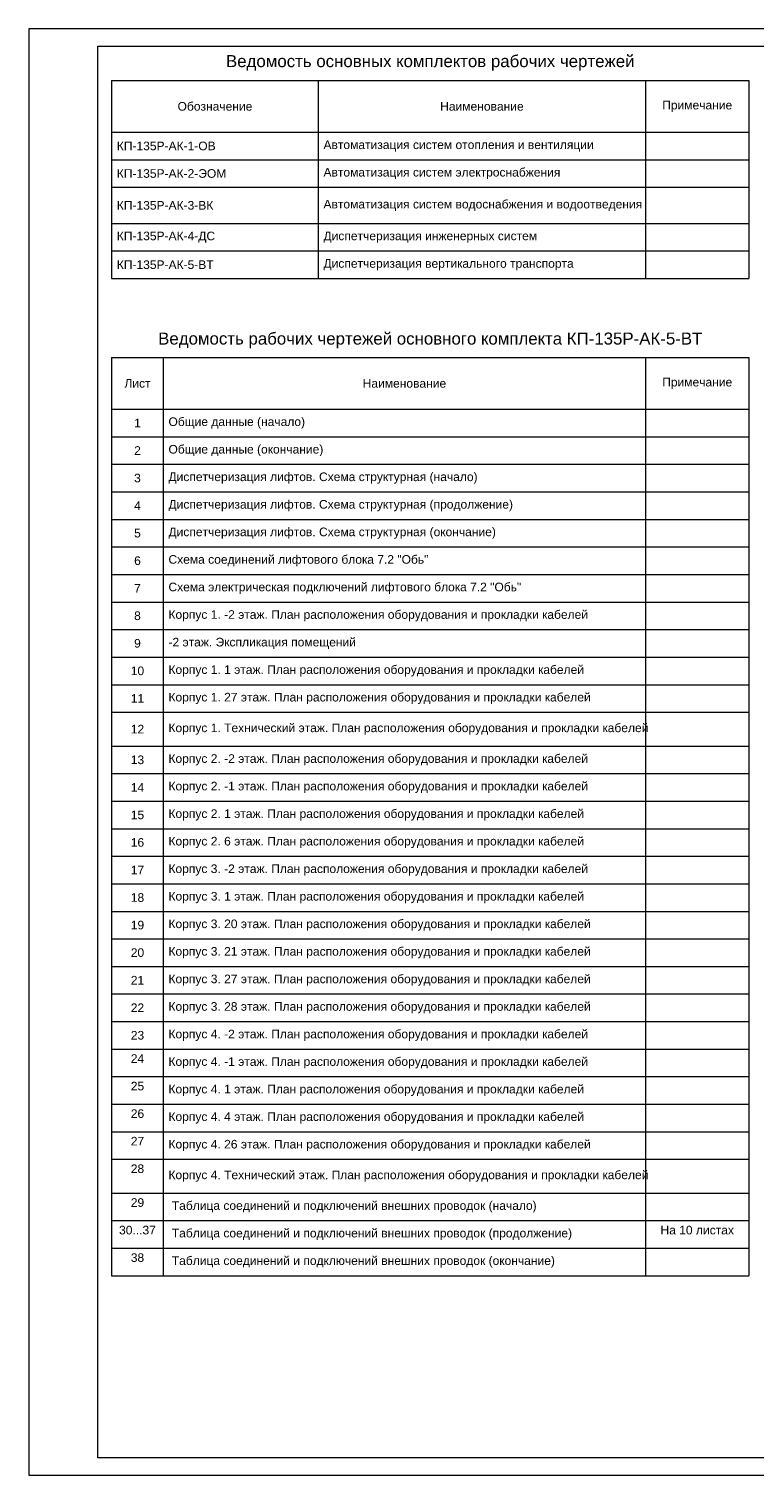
# Model space of a CAD drawing. Header units: millimetres. Extents: x 0 to 1188, y 0 to 490.
# Tile 1 of 5: x 0 to 211, y 0 to 420. Entities that reach past the tile are written whole.
import ezdxf

# ---------------------------------------------------------------- set-up
doc = ezdxf.new("R2010")
doc.units = ezdxf.units.MM
doc.layers.get('0').update_dxf_attribs({"lineweight": 15})
doc.styles.add('CP.Text', font='arial.ttf')
doc.styles.get("Standard").update_dxf_attribs({"font": 'arial.ttf'})

# ---------------------------------------------------------------- blocks, each defined once
blk = doc.blocks.new('*T2')
at = {"linetype": 'ByBlock', "lineweight": -2, "transparency": 16777216}
for p, q in [((0, 0), (185, 0)), ((0, 0), (0, -57.49)), ((60, 0), (60, -57.49)), ((155, 0), (155, -57.49)), ((185, 0), (185, -57.49)), ((0, -15), (185, -15)), ((0, -23), (185, -23)), ((0, -31), (185, -31)), ((0, -41.49), (185, -41.49)), ((0, -49.49), (185, -49.49)), ((0, -57.49), (185, -57.49))]:
    blk.add_line(p, q, dxfattribs=at)
at = {"color": 0, "transparency": 16777216, "char_height": 2.5, "style": 'CP.Text'}
for s, insert, width, attachment_point in [('{\\fArial|b0|i0|c0;Обозначение', (30, -7.5), 57, 5), ('{\\fArial|b0|i0|c0;Наименование', (107.5, -7.5), 92, 5), ('{\\fArial|b0|i0|c0;Примечание', (170, -7.5), 27, 5), ('{\\fArial|b0|i0|c0;КП-135Р-АК-1-ОВ', (1.5, -19), 57, 4), ('{\\fArial|b0|i0|c0;Автоматизация систем отопления и вентиляции', (61.5, -19), 92, 4), ('{\\fArial|b0|i0|c0;', (156.5, -21.5), 27, 7), ('{\\fArial|b0|i0|c0;КП-135Р-АК-2-ЭОМ', (1.5, -27), 57, 4), ('{\\fArial|b0|i0|c0;Автоматизация систем электроснабжения', (61.5, -27), 92, 4), ('{\\fArial|b0|i0|c0;Автоматизация систем водоснабжения и водоотведения', (61.5, -36.25), 92, 4), ('{\\fArial|b0|i0|c0;', (156.5, -29.5), 27, 7), ('{\\fArial|b0|i0|c0;КП-135Р-АК-3-ВК', (1.5, -36.25), 57, 4), ('{\\fArial|b0|i0|c0;', (156.5, -39.99), 27, 7), ('{\\fArial|b0|i0|c0;КП-135Р-АК-4-ДС', (1.5, -45.49), 57, 4), ('{\\fArial|b0|i0|c0;Диспетчеризация инженерных систем', (61.5, -45.49), 92, 4), ('{\\fArial|b0|i0|c0;', (156.5, -47.99), 27, 7), ('{\\fArial|b0|i0|c0;КП-135Р-АК-5-ВТ', (1.5, -53.49), 57, 4), ('{\\fArial|b0|i0|c0;Диспетчеризация вертикального транспорта', (61.5, -53.49), 92, 4), ('{\\fArial|b0|i0|c0;', (156.5, -55.99), 27, 7)]:
    blk.add_mtext(s, dxfattribs=dict(at, insert=insert, width=width, attachment_point=attachment_point))
blk = doc.blocks.new('*T3')
at = {"linetype": 'ByBlock', "lineweight": -2, "transparency": 16777216}
for p, q in [((0, 0), (185, 0)), ((0, 0), (0, -87)), ((15, 0), (15, -87)), ((155, 0), (155, -87)), ((185, 0), (185, -87)), ((0, -15), (185, -15)), ((0, -23), (185, -23)), ((0, -31), (185, -31)), ((0, -39), (185, -39)), ((0, -47), (185, -47)), ((0, -55), (185, -55)), ((0, -63), (185, -63)), ((0, -71), (185, -71)), ((0, -79), (185, -79)), ((0, -87), (185, -87))]:
    blk.add_line(p, q, dxfattribs=at)
at = {"color": 0, "linetype": 'ByBlock', "lineweight": -2, "transparency": 16777216}
for p, q in [((0, -87), (0, -266.65)), ((15, -87), (15, -266.65)), ((155, -87), (155, -266.65)), ((185, -87), (185, -266.65)), ((0, -95), (185, -95)), ((0, -103), (185, -103)), ((0, -112.83), (185, -112.83)), ((0, -120.83), (185, -120.83)), ((0, -128.83), (185, -128.83)), ((0, -136.83), (185, -136.83)), ((0, -144.83), (185, -144.83)), ((0, -152.83), (185, -152.83)), ((0, -160.83), (185, -160.83)), ((0, -168.83), (185, -168.83)), ((0, -176.83), (185, -176.83)), ((0, -184.83), (185, -184.83)), ((0, -192.83), (185, -192.83)), ((0, -200.83), (185, -200.83)), ((0, -208.83), (185, -208.83)), ((0, -216.83), (185, -216.83)), ((0, -224.83), (185, -224.83)), ((0, -232.83), (185, -232.83)), ((0, -242.65), (185, -242.65)), ((0, -250.65), (185, -250.65)), ((0, -258.65), (185, -258.65)), ((0, -266.65), (185, -266.65))]:
    blk.add_line(p, q, dxfattribs=at)
at = {"color": 0, "transparency": 16777216, "char_height": 2.5, "style": 'CP.Text'}
for s, insert, width, attachment_point in [('{\\fArial|b0|i0|c0;Лист', (7.5, -7.5), 12, 5), ('{\\fArial|b0|i0|c0;Наименование', (85, -7.5), 137, 5), ('{\\fArial|b0|i0|c0;Примечание', (170, -7.5), 27, 5), ('{\\fArial|b0|i0|c0;1', (7.5, -19), 12, 5), ('{\\fArial|b0|i0|c0;Общие данные (начало)', (16.5, -19), 137, 4), ('{\\fArial|b0|i0|c0;', (170, -19), 27, 5), ('{\\fArial|b0|i0|c0;2', (7.5, -27), 12, 5), ('{\\fArial|b0|i0|c0;Общие данные (окончание)', (16.5, -27), 137, 4), ('{\\fArial|b0|i0|c0;', (170, -27), 27, 5), ('{\\fArial|b0|i0|c0;Диспетчеризация лифтов. Схема структурная (начало)', (16.5, -35), 137, 4), ('{\\fArial|b0|i0|c0;3', (7.5, -35), 12, 5), ('{\\fArial|b0|i0|c0;', (170, -35), 27, 5), ('{\\fArial|b0|i0|c0;4', (7.5, -43), 12, 5), ('{\\fArial|b0|i0|c0;Диспетчеризация лифтов. Схема структурная (продолжение)', (16.5, -43), 137, 4), ('{\\fArial|b0|i0|c0;', (170, -43), 27, 5), ('{\\fArial|b0|i0|c0;5', (7.5, -51), 12, 5), ('{\\fArial|b0|i0|c0;Диспетчеризация лифтов. Схема структурная (окончание)', (16.5, -51), 137, 4), ('{\\fArial|b0|i0|c0;', (170, -51), 27, 5), ('{\\fArial|b0|i0|c0;6', (7.5, -59), 12, 5), ('{\\fArial|b0|i0|c0;Схема соединений лифтового блока 7.2 "Обь"', (16.5, -59), 137, 4), ('{\\fArial|b0|i0|c0;', (170, -59), 27, 5), ('{\\fArial|b0|i0|c0;7', (7.5, -67), 12, 5), ('{\\fArial|b0|i0|c0;Схема электрическая подключений лифтового блока 7.2 "Обь"', (16.5, -67), 137, 4), ('{\\fArial|b0|i0|c0;', (170, -67), 27, 5), ('{\\fArial|b0|i0|c0;8', (7.5, -75), 12, 5), ('{\\fArial|b0|i0|c0;Корпус 1. -2 этаж. План расположения оборудования и прокладки кабелей', (16.5, -75), 137, 4), ('{\\fArial|b0|i0|c0;', (170, -75), 27, 5), ('{\\fArial|b0|i0|c0;9', (7.5, -83), 12, 5), ('{\\fArial|b0|i0|c0;-2 этаж. Экспликация помещений', (16.5, -83), 137, 4), ('{\\fArial|b0|i0|c0;', (170, -83), 27, 5), ('{\\fArial|b0|i0|c0;10', (7.5, -91), 12, 5), ('{\\fArial|b0|i0|c0;Корпус 1. 1 этаж. План расположения оборудования и прокладки кабелей', (16.5, -91), 137, 4), ('{\\fArial|b0|i0|c0;', (170, -91), 27, 5), ('{\\fArial|b0|i0|c0;11', (7.5, -99), 12, 5), ('{\\fArial|b0|i0|c0;Корпус 1. 27 этаж. План расположения оборудования и прокладки кабелей', (16.5, -99), 137, 4), ('{\\fArial|b0|i0|c0;', (170, -99), 27, 5), ('{\\fArial|b0|i0|c0;Корпус 1. Технический этаж. План расположения оборудования и прокладки кабелей', (16.5, -107.91), 137, 4), ('{\\fArial|b0|i0|c0;12', (7.5, -107.91), 12, 5), ('{\\fArial|b0|i0|c0;', (170, -107.91), 27, 5), ('{\\fArial|b0|i0|c0;13', (7.5, -116.83), 12, 5), ('{\\fArial|b0|i0|c0;Корпус 2. -2 этаж. План расположения оборудования и прокладки кабелей', (16.5, -116.83), 137, 4), ('{\\fArial|b0|i0|c0;', (170, -116.83), 27, 5), ('{\\fArial|b0|i0|c0;14', (7.5, -124.83), 12, 5), ('{\\fArial|b0|i0|c0;Корпус 2. -1 этаж. План расположения оборудования и прокладки кабелей', (16.5, -124.83), 137, 4), ('{\\fArial|b0|i0|c0;', (170, -124.83), 27, 5), ('{\\fArial|b0|i0|c0;15', (7.5, -132.83), 12, 5), ('{\\fArial|b0|i0|c0;Корпус 2. 1 этаж. План расположения оборудования и прокладки кабелей', (16.5, -132.83), 137, 4), ('{\\fArial|b0|i0|c0;', (170, -132.83), 27, 5), ('{\\fArial|b0|i0|c0;16', (7.5, -140.83), 12, 5), ('{\\fArial|b0|i0|c0;Корпус 2. 6 этаж. План расположения оборудования и прокладки кабелей', (16.5, -140.83), 137, 4), ('{\\fArial|b0|i0|c0;', (170, -140.83), 27, 5), ('{\\fArial|b0|i0|c0;17', (7.5, -148.83), 12, 5), ('{\\fArial|b0|i0|c0;Корпус 3. -2 этаж. План расположения оборудования и прокладки кабелей', (16.5, -148.83), 137, 4), ('{\\fArial|b0|i0|c0;', (170, -148.83), 27, 5), ('{\\fArial|b0|i0|c0;Корпус 3. 1 этаж. План расположения оборудования и прокладки кабелей', (16.5, -156.83), 137, 4), ('{\\fArial|b0|i0|c0;18', (7.5, -156.83), 12, 5), ('{\\fArial|b0|i0|c0;', (170, -156.83), 27, 5), ('{\\fArial|b0|i0|c0;19', (7.5, -164.83), 12, 5), ('{\\fArial|b0|i0|c0;Корпус 3. 20 этаж. План расположения оборудования и прокладки кабелей', (16.5, -164.83), 137, 4), ('{\\fArial|b0|i0|c0;', (170, -164.83), 27, 5), ('{\\fArial|b0|i0|c0;20', (7.5, -172.83), 12, 5), ('{\\fArial|b0|i0|c0;Корпус 3. 21 этаж. План расположения оборудования и прокладки кабелей', (16.5, -172.83), 137, 4), ('{\\fArial|b0|i0|c0;', (170, -172.83), 27, 5), ('{\\fArial|b0|i0|c0;21', (7.5, -180.83), 12, 5), ('{\\fArial|b0|i0|c0;Корпус 3. 27 этаж. План расположения оборудования и прокладки кабелей', (16.5, -180.83), 137, 4), ('{\\fArial|b0|i0|c0;', (170, -180.83), 27, 5), ('{\\fArial|b0|i0|c0;22', (7.5, -188.83), 12, 5), ('{\\fArial|b0|i0|c0;Корпус 3. 28 этаж. План расположения оборудования и прокладки кабелей', (16.5, -188.83), 137, 4), ('{\\fArial|b0|i0|c0;', (170, -188.83), 27, 5), ('{\\fArial|b0|i0|c0;23', (7.5, -196.83), 12, 5), ('{\\fArial|b0|i0|c0;Корпус 4. -2 этаж. План расположения оборудования и прокладки кабелей', (16.5, -196.83), 137, 4), ('{\\fArial|b0|i0|c0;', (170, -196.83), 27, 5)]:
    blk.add_mtext(s, dxfattribs=dict(at, insert=insert, width=width, attachment_point=attachment_point))
at = {"color": 0, "transparency": 16777216, "char_height": 2.5}
for s, insert, width, attachment_point in [('{\\fArial|b0|i0|c0;24', (7.5, -202.33), 12, 2), ('{\\fArial|b0|i0|c0;Корпус 4. -1 этаж. План расположения оборудования и прокладки кабелей', (16.5, -204.83), 137, 4), ('{\\fArial|b0|i0|c0;', (170, -202.33), 27, 2), ('{\\fArial|b0|i0|c0;25', (7.5, -210.33), 12, 2), ('{\\fArial|b0|i0|c0;Корпус 4. 1 этаж. План расположения оборудования и прокладки кабелей', (16.5, -212.83), 137, 4), ('{\\fArial|b0|i0|c0;', (170, -210.33), 27, 2), ('{\\fArial|b0|i0|c0;26', (7.5, -218.33), 12, 2), ('{\\fArial|b0|i0|c0;', (170, -218.33), 27, 2), ('{\\fArial|b0|i0|c0;Корпус 4. 4 этаж. План расположения оборудования и прокладки кабелей', (16.5, -220.83), 137, 4), ('{\\fArial|b0|i0|c0;27', (7.5, -226.33), 12, 2), ('{\\fArial|b0|i0|c0;', (170, -226.33), 27, 2), ('{\\fArial|b0|i0|c0;Корпус 4. 26 этаж. План расположения оборудования и прокладки кабелей', (16.5, -228.83), 137, 4), ('{\\fArial|b0|i0|c0;28', (7.5, -234.33), 12, 2), ('{\\fArial|b0|i0|c0;Корпус 4. Технический этаж. План расположения оборудования и прокладки кабелей', (16.5, -237.74), 137, 4), ('{\\fArial|b0|i0|c0;', (170, -234.33), 27, 2), ('{\\fArial|b0|i0|c0;29', (7.5, -244.15), 12, 2), ('{\\fArial|b0|i0|c0; Таблица соединений и подключений внешних проводок (начало)', (16.5, -246.65), 137, 4), ('{\\fArial|b0|i0|c0;', (170, -244.15), 27, 2), ('{\\fArial|b0|i0|c0;30...37', (7.5, -252.15), 12, 2), ('{\\fArial|b0|i0|c0; Таблица соединений и подключений внешних проводок (продолжение)', (16.5, -254.65), 137, 4), ('{\\fArial|b0|i0|c0;На 10 листах', (170, -252.15), 27, 2), ('{\\fArial|b0|i0|c0;38', (7.5, -260.15), 12, 2), ('{\\fArial|b0|i0|c0;', (170, -260.15), 27, 2), ('{\\fArial|b0|i0|c0; Таблица соединений и подключений внешних проводок (окончание)', (16.5, -262.65), 137, 4)]:
    blk.add_mtext(s, dxfattribs=dict(at, insert=insert, width=width, attachment_point=attachment_point))

msp = doc.modelspace()

# ---------------------------------------------------------------- linework, layer by layer
for points in [[(594, 420), (0, 420), (0, 0), (594, 0)], [(20, 415), (589, 415), (589, 5), (20, 5)]]:
    msp.add_lwpolyline(points, close=True)

# ---------------------------------------------------------------- block references
for name, p in [('*T2', (24.01, 405)), ('*T3', (24.01, 324.55))]:
    msp.add_blockref(name, p)

# ---------------------------------------------------------------- texts
at = {"color": 7, "linetype": 'Continuous', "char_height": 3.5, "width": 185, "attachment_point": 5, "line_spacing_factor": 1.052887, "style": 'CP.Text'}
for s, insert in [('{\\C256;Ведомость основных комплектов рабочих чертежей}', (116.51, 410.12)), ('{\\C256;Ведомость рабочих чертежей основного комплекта КП-135Р-АК-5-ВТ}', (116.51, 329.55))]:
    msp.add_mtext(s, dxfattribs=dict(at, insert=insert))

doc.saveas('drawing.dxf')
